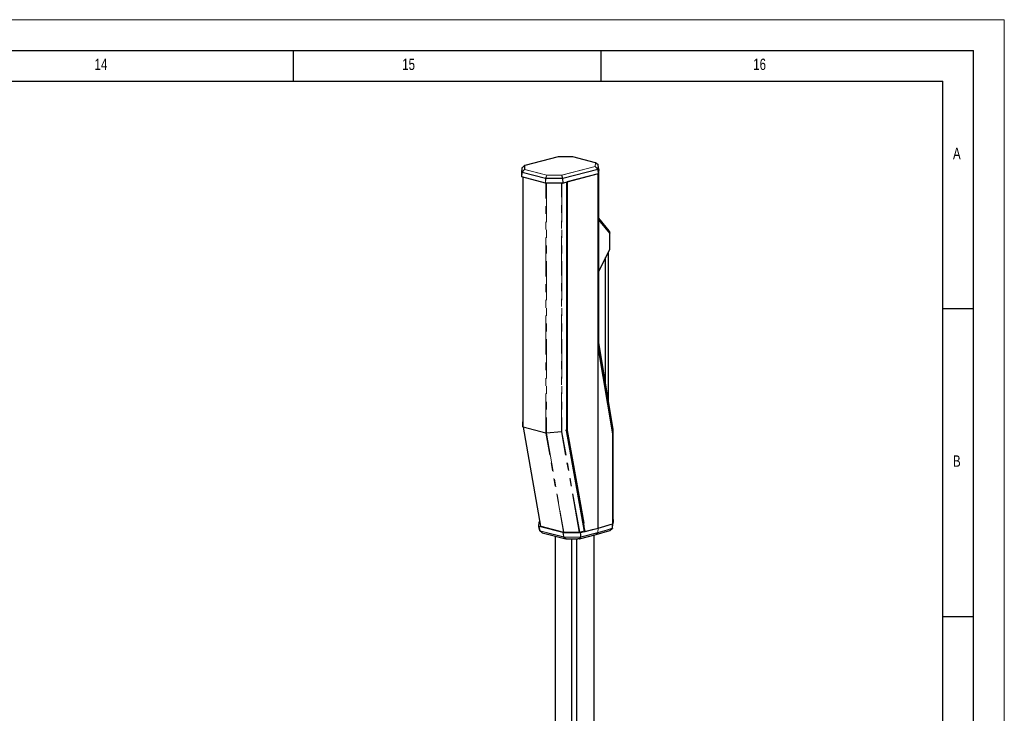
# Model space of a CAD drawing. Header units: millimetres. Extents: x 0 to 5046, y 0 to 3564.
# Tile 17 of 17: x 4086 to 5046, y 2887 to 3564. Entities that reach past the tile are written whole.
import ezdxf

# ---------------------------------------------------------------- set-up
doc = ezdxf.new("R2010")
doc.units = ezdxf.units.MM
doc.header["$LTSCALE"] = 6
doc.linetypes.add('PHANTOM', pattern=[12.7, 6.35, -1.27, 1.27, -1.27, 1.27, -1.27])
doc.layers.add('FORMAT', color=7, linetype='Continuous')
doc.styles.add('SLDTEXTSTYLE0', font='TXT', dxfattribs={"width": 0.75})

msp = doc.modelspace()

# ---------------------------------------------------------------- linework, layer by layer
at = {"color": 7, "linetype": 'Continuous', "lineweight": 18}
for p in [(0.000025, 3564.00006), (5046.000025, 0.00006)]:
    msp.add_line(p, (5046.000025, 3564.00006), dxfattribs=at)
at = {"color": 7, "linetype": 'Continuous', "lineweight": 25}
for p, q in [((4611.067669, 3430.150776), (4578.421882, 3421.701424)), ((4625.099273, 3430.252972), (4611.140847, 3430.160339)), ((4647.462625, 3424.475318), (4625.176432, 3430.243409)), ((4575.766058, 3419.349707), (4575.372264, 3415.044204)), ((4575.765953, 3419.347638), (4575.766058, 3419.349707)), ((4578.301607, 3421.638594), (4575.869367, 3419.549982)), ((4650.040272, 3422.317869), (4647.582066, 3424.413201)), ((4650.541785, 3417.813112), (4650.123869, 3413.594685)), ((4650.541798, 3417.816948), (4650.144389, 3422.117163)), ((4650.545111, 3417.846232), (4650.166227, 3414.021576)), ((4650.538945, 3417.84782), (4650.545086, 3417.846231)), ((4650.543148, 3417.802342), (4650.542214, 3417.812449)), ((4650.545114, 3368.629499), (4650.545111, 3417.846232)), ((4575.765953, 3415.103712), (4575.372787, 3410.720782)), ((4575.372787, 3415.049007), (4575.372787, 3410.720782)), ((4575.395529, 3410.69118), (4575.372787, 3410.720782)), ((4575.460321, 3410.666087), (4575.395529, 3410.69118)), ((4598.619777, 3404.671978), (4575.460321, 3410.666087)), ((4576.752787, 3410.331572), (4576.752787, 3171.88309)), ((4650.036433, 3413.541972), (4615.765407, 3404.671978)), ((4650.120892, 3413.563817), (4619.919514, 3405.747142)), ((4650.120899, 3244.913535), (4650.120892, 3413.563817)), ((4615.554083, 3404.649323), (4598.831102, 3404.649323)), ((4619.070978, 3405.527523), (4619.070995, 3163.371696)), ((4619.919514, 3405.747142), (4619.919506, 3163.437891)), ((4660.810618, 3358.117583), (4650.545114, 3370.546321)), ((4661.25804, 3355.659094), (4650.544984, 3368.629509)), ((4650.545114, 3318.688171), (4650.545114, 3368.629499)), ((4660.83027, 3358.076196), (4660.810618, 3358.117583)), ((4660.83027, 3358.076196), (4661.25804, 3355.659094)), ((4661.25804, 3339.767133), (4661.25804, 3355.659094)), ((4650.544983, 3318.688182), (4661.25804, 3339.767133)), ((4657.254248, 3209.062909), (4657.254248, 3331.889294)), ((4660.020056, 3192.518418), (4660.020056, 3337.331281)), ((4650.54511, 3249.195793), (4650.545114, 3318.688171)), ((4650.12088, 3244.913535), (4650.54511, 3249.195793)), ((4664.326573, 3159.938106), (4650.120897, 3244.913535)), ((4664.750808, 3164.220034), (4650.545077, 3249.195794)), ((4576.752787, 3166.922254), (4576.752787, 3171.883065)), ((4576.772816, 3166.907273), (4576.752787, 3166.922254)), ((4576.764241, 3166.910776), (4576.808913, 3166.521558)), ((4576.771628, 3166.669655), (4593.873168, 3069.907651)), ((4618.222486, 3163.591308), (4618.636681, 3163.484107)), ((4618.690435, 3163.470193), (4619.071004, 3163.371696)), ((4636.619579, 3064.909808), (4619.071016, 3163.371696)), ((4664.326557, 3072.378284), (4664.326573, 3159.938106)), ((4664.326595, 3159.938109), (4664.750808, 3164.220034)), ((4664.750785, 3076.660691), (4664.750786, 3164.220033)), ((4592.343052, 3069.71625), (4592.562117, 3074.083925)), ((4593.104751, 3074.255422), (4592.65044, 3074.137838)), ((4661.596589, 3071.565474), (4664.326557, 3072.378284)), ((4663.926354, 3067.955414), (4664.328794, 3072.400907)), ((4664.30908, 3072.3801), (4664.256063, 3072.35737)), ((4664.329267, 3072.406132), (4664.30908, 3072.3801)), ((4664.326553, 3072.378284), (4664.750785, 3076.660691)), ((4664.587037, 3075.007739), (4664.747523, 3076.627481)), ((4593.088384, 3065.499098), (4592.343052, 3069.71625)), ((4592.343579, 3069.733793), (4593.096629, 3065.472971)), ((4615.658368, 3063.648794), (4592.429286, 3069.660923)), ((4595.334765, 3063.564046), (4593.238841, 3065.277935)), ((4594.045053, 3069.806212), (4616.21972, 3064.066986)), ((4595.309661, 3063.523974), (4595.449548, 3063.487784)), ((4595.449548, 3063.487784), (4618.646778, 3057.486332)), ((4615.872134, 3063.626475), (4632.747535, 3063.683173)), ((4616.647253, 3064.022348), (4631.577373, 3064.07251)), ((4632.009528, 3064.120036), (4635.711174, 3065.078093)), ((4632.955838, 3063.706033), (4650.115987, 3068.147407)), ((4633.24872, 3059.425545), (4649.819214, 3063.705632)), ((4636.626414, 3064.872504), (4636.818616, 3064.840375)), ((4647.956954, 3061.734202), (4661.330115, 3065.715952)), ((4650.130219, 3068.151357), (4650.115987, 3068.147407)), ((4650.130219, 3068.151357), (4659.814527, 3071.034889)), ((4661.37278, 3065.741506), (4661.329452, 3065.717495)), ((4661.391186, 3065.741679), (4663.813483, 3067.741627)), ((4663.810774, 3067.740356), (4663.838521, 3067.768108)), ((4608.387052, 2817.228023), (4608.387052, 3060.140669)), ((4618.646778, 3057.486332), (4618.786134, 3057.450279)), ((4618.75717, 3057.474649), (4618.862176, 3057.475015)), ((4618.862176, 3057.475015), (4619.956525, 3057.478826)), ((4620.041471, 3057.485237), (4630.322164, 3057.519836)), ((4624.474335, 2813.064328), (4624.474335, 3057.500155)), ((4629.22028, 2813.132243), (4629.22028, 3057.516128)), ((4631.60725, 3057.524162), (4630.322164, 3057.519836)), ((4631.715599, 3057.530493), (4631.789857, 3057.549712)), ((4631.789857, 3057.549712), (4647.948773, 3061.731923)), ((4646.188995, 2818.619904), (4646.188995, 3061.276461)), ((4647.948773, 3061.731923), (4648.047906, 3061.75758)), ((4647.965227, 3061.750682), (4647.996899, 3061.760112))]:
    msp.add_line(p, q, dxfattribs=at)
at = {"color": 8, "linetype": 'PHANTOM', "lineweight": 18}
for p, q in [((4611.142837, 3430.150123), (4578.497051, 3421.700772)), ((4611.142837, 3430.150123), (4625.101264, 3430.242757)), ((4647.387456, 3424.474666), (4625.101264, 3430.242757)), ((4575.372787, 3415.049007), (4575.765953, 3419.347638)), ((4575.765953, 3419.347638), (4575.765953, 3415.103712)), ((4575.852679, 3419.527286), (4578.284919, 3421.615898)), ((4575.852679, 3415.28336), (4575.852679, 3419.527286)), ((4578.284919, 3417.893475), (4575.852679, 3415.28336)), ((4575.914811, 3415.244538), (4578.347051, 3417.854652)), ((4578.284919, 3421.615898), (4578.284919, 3417.893475)), ((4599.851423, 3412.288911), (4578.347051, 3417.854652)), ((4578.497051, 3417.978349), (4578.497051, 3421.700772)), ((4578.497051, 3417.978349), (4600.001423, 3412.412608)), ((4614.383761, 3412.412608), (4647.029548, 3420.861959)), ((4647.179548, 3420.738262), (4614.533761, 3412.288911)), ((4615.541228, 3409.310038), (4649.586096, 3418.121498)), ((4649.64742, 3417.925978), (4615.602553, 3409.114518)), ((4647.387456, 3424.474666), (4647.029548, 3420.861959)), ((4647.179548, 3420.738262), (4649.586096, 3418.121498)), ((4647.24161, 3420.775678), (4647.599518, 3424.388384)), ((4649.648158, 3418.158914), (4647.24161, 3420.775678)), ((4647.599518, 3424.388384), (4650.057724, 3422.293052)), ((4649.64742, 3417.925978), (4650.036433, 3413.541972)), ((4650.057724, 3422.293052), (4649.648158, 3418.158914)), ((4649.734856, 3417.97869), (4650.144422, 3422.112829)), ((4650.123869, 3413.594685), (4649.734856, 3417.97869)), ((4650.144389, 3422.117163), (4650.144422, 3422.112829)), ((4650.144422, 3422.112829), (4650.541785, 3417.813112)), ((4575.460321, 3410.666087), (4575.853487, 3415.049017)), ((4598.782632, 3409.114518), (4575.853487, 3415.049017)), ((4575.914811, 3415.244538), (4598.843957, 3409.310038)), ((4576.752787, 3166.922254), (4576.752787, 3410.331572)), ((4576.928523, 3410.286088), (4576.928523, 3166.851127)), ((4598.782632, 3409.114518), (4598.619777, 3404.671978)), ((4598.831102, 3404.649323), (4598.993957, 3409.091863)), ((4599.851423, 3412.288911), (4598.843957, 3409.310038)), ((4598.993957, 3409.293957), (4600.001423, 3412.27283)), ((4615.391228, 3409.293957), (4598.993957, 3409.293957)), ((4598.993957, 3409.293957), (4598.993957, 3409.091863)), ((4598.993957, 3409.091863), (4615.391228, 3409.091863)), ((4600.001423, 3412.412608), (4600.001423, 3412.27283)), ((4614.383761, 3412.412608), (4600.001423, 3412.412608)), ((4600.001423, 3412.27283), (4614.383761, 3412.27283)), ((4614.383761, 3412.27283), (4614.383761, 3412.412608)), ((4614.383761, 3412.27283), (4615.391228, 3409.293957)), ((4615.541228, 3409.310038), (4614.533761, 3412.288911)), ((4615.391228, 3409.091863), (4615.391228, 3409.293957)), ((4615.391228, 3409.091863), (4615.554083, 3404.649323)), ((4615.765407, 3404.671978), (4615.602553, 3409.114518)), ((4599.10319, 3161.111901), (4599.10319, 3404.649323)), ((4599.527454, 3404.649323), (4599.527454, 3161.027737)), ((4614.263761, 3162.17451), (4614.263761, 3404.649323)), ((4614.688025, 3404.649323), (4614.688025, 3162.219966)), ((4576.928523, 3166.851127), (4599.10319, 3161.111901)), ((4599.135811, 3160.72923), (4576.961145, 3166.468456)), ((4576.961145, 3166.468456), (4594.045053, 3069.806212)), ((4616.21972, 3064.066986), (4599.135811, 3160.72923)), ((4614.263761, 3162.17451), (4599.527454, 3161.027737)), ((4599.550521, 3160.757147), (4614.286828, 3161.90392)), ((4599.550521, 3160.757147), (4616.647253, 3064.022348)), ((4631.577373, 3064.07251), (4614.286828, 3161.90392)), ((4632.009528, 3064.120036), (4614.703399, 3162.039626)), ((4664.256063, 3072.35737), (4663.853168, 3067.906842)), ((4593.09315, 3065.484603), (4593.088384, 3065.499098)), ((4593.252497, 3065.283216), (4593.257277, 3065.268735)), ((4593.257277, 3065.268735), (4595.413868, 3063.505845)), ((4595.413868, 3063.505845), (4618.611038, 3057.50441)), ((4616.616407, 3059.415317), (4615.872134, 3063.626475)), ((4632.747535, 3063.683173), (4632.919054, 3059.500376)), ((4633.183529, 3059.257629), (4649.753582, 3063.546061)), ((4649.753582, 3063.546061), (4647.990042, 3061.757105)), ((4647.999944, 3061.759898), (4660.035278, 3065.343259)), ((4647.999944, 3061.759898), (4649.764617, 3063.549053)), ((4649.777316, 3063.577449), (4649.753578, 3063.546067)), ((4649.753578, 3063.546067), (4649.764617, 3063.549052)), ((4649.833234, 3063.717513), (4649.819201, 3063.705638)), ((4650.115987, 3068.147407), (4649.819214, 3063.705632)), ((4649.833534, 3063.717598), (4650.130219, 3068.151357)), ((4663.896617, 3067.922486), (4663.853168, 3067.906842)), ((4616.532677, 3059.247079), (4616.48048, 3059.277131)), ((4618.611038, 3057.50441), (4616.532677, 3059.247079)), ((4616.616407, 3059.415317), (4616.66855, 3059.385302)), ((4616.668269, 3059.257641), (4632.918794, 3059.373386)), ((4618.758182, 3057.503963), (4616.668273, 3059.257381)), ((4616.66855, 3059.385302), (4632.919054, 3059.500376)), ((4618.756394, 3057.48091), (4620.041471, 3057.485237)), ((4618.758181, 3057.504075), (4620.04369, 3057.508192)), ((4620.04369, 3057.508192), (4630.323885, 3057.543963)), ((4630.323885, 3057.543963), (4631.609009, 3057.548511)), ((4633.040947, 3059.256064), (4631.609008, 3057.548608)), ((4631.757185, 3057.555767), (4633.183529, 3059.257629)), ((4631.757185, 3057.555767), (4633.380679, 3057.975958)), ((4632.918789, 3059.373756), (4633.040946, 3059.256161)), ((4632.919054, 3059.500377), (4633.017882, 3059.511171)), ((4633.380679, 3057.975958), (4647.990042, 3061.757105))]:
    msp.add_line(p, q, dxfattribs=at)
at = {"color": 7, "linetype": 'Continuous', "lineweight": 25, "flags": 128}
for points in [[(4650.166227, 3414.021576), (4650.140833, 3413.765233), (4650.120884, 3413.563819)], [(4650.12089, 3068.148742), (4650.120896, 3167.137026), (4650.120897, 3244.913535)], [(4618.636681, 3163.484107), (4618.666784, 3163.476315), (4618.690435, 3163.470193)], [(4619.070995, 3163.371694), (4619.546155, 3163.408764), (4619.919508, 3163.437891)], [(4619.919508, 3163.437891), (4628.869152, 3112.800066), (4635.901016, 3073.013204)], [(4637.345161, 3064.842145), (4636.536438, 3069.417938), (4635.901016, 3073.013204)], [(4663.926354, 3067.955414), (4664.155838, 3070.271405), (4664.336144, 3072.091095)], [(4664.747523, 3076.627481), (4664.517149, 3074.087086), (4664.336144, 3072.091095)], [(4636.818616, 3064.840375), (4637.11348, 3064.841366), (4637.345161, 3064.842145)], [(4637.345161, 3064.842145), (4644.49957, 3066.693839), (4650.119529, 3068.14839)], [(4650.12089, 3068.148742), (4656.547282, 3070.062112), (4661.596589, 3071.565474)]]:
    msp.add_lwpolyline(points, dxfattribs=at)
at = {"color": 8, "linetype": 'PHANTOM', "lineweight": 18, "flags": 128}
for points in [[(4592.429286, 3069.660923), (4592.848482, 3067.289093), (4593.177865, 3065.425508)], [(4593.177865, 3065.425508), (4606.185574, 3062.062068), (4616.405888, 3059.419373)], [(4616.48048, 3059.277131), (4603.472802, 3062.640537), (4593.252497, 3065.283216)], [(4616.405888, 3059.419373), (4615.987269, 3061.787851), (4615.658368, 3063.648794)], [(4633.126564, 3059.543189), (4633.030957, 3061.874384), (4632.955838, 3063.706033)], [(4649.764617, 3063.549053), (4657.605743, 3065.883559), (4663.76666, 3067.717771)], [(4649.83353, 3063.7176), (4657.675189, 3066.052559), (4663.835917, 3067.886867)], [(4660.035278, 3065.343259), (4660.784281, 3065.566278), (4661.37278, 3065.741506)], [(4633.126564, 3059.543189), (4633.19497, 3059.47732), (4633.24872, 3059.425545)]]:
    msp.add_lwpolyline(points, dxfattribs=at)
at = {"color": 7, "linetype": 'Continuous', "lineweight": 25}
for centre, radius, start, end in [((4611.142837, 3429.860345), 0.3, 90.380231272, 104.5108187), ((4625.101264, 3429.952979), 0.3, 75.489181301, 90.380231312), ((4576.064811, 3419.322383), 0.3, 130.65332838, 174.774093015), ((4578.497051, 3421.410994), 0.3, 104.510818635, 130.65332829), ((4647.387456, 3424.184888), 0.3, 49.556300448, 75.489181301), ((4649.845662, 3422.089556), 0.3, 5.280057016, 49.556300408), ((4578.352439, 3166.922342), 1.599652, 180.003125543, 189.741889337)]:
    msp.add_arc(centre, radius, start, end, dxfattribs=at)
at = {"color": 8, "linetype": 'PHANTOM', "lineweight": 18}
for centre, radius, start, end in [((4611.104004, 3430.006492), 0.148789, 74.870645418, 104.134891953), ((4611.123033, 3430.151565), 0.019857, 355.83479559, 26.220880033), ((4625.081459, 3430.244199), 0.019857, 355.834800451, 26.220875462), ((4625.140097, 3430.099125), 0.148789, 75.865107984, 105.129354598), ((4576.050459, 3419.321049), 0.285746, 133.800773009, 174.660702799), ((4575.911819, 3419.501285), 0.064603, 131.080278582, 156.266794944), ((4578.496183, 3421.395406), 0.305367, 89.837067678, 133.775588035), ((4578.343424, 3421.590364), 0.063834, 130.926058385, 156.421014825), ((4578.496183, 3417.672983), 0.305367, 89.837067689, 133.775588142), ((4578.176306, 3417.650521), 0.266127, 50.089240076, 65.912813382), ((4578.578553, 3417.726719), 0.2645, 107.947012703, 151.074060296), ((4578.458217, 3421.55714), 0.148789, 74.870645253, 104.134892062), ((4646.948045, 3420.610329), 0.2645, 28.925939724, 72.052987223), ((4647.028137, 3420.554749), 0.307213, 45.983378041, 89.737005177), ((4647.346392, 3420.531692), 0.265534, 113.241601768, 128.927440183), ((4647.42629, 3424.331034), 0.148789, 75.865108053, 105.129354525), ((4647.386046, 3424.167456), 0.307213, 45.983378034, 89.73700521), ((4647.54113, 3424.365868), 0.06258, 21.088264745, 49.144929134), ((4649.905611, 3417.689238), 0.537531, 121.632866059, 126.470852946), ((4649.21912, 3417.899019), 0.429148, 3.601682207, 31.226355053), ((4649.686164, 3418.050541), 0.114843, 109.325575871, 122.955600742), ((4649.378703, 3417.920903), 0.33331, 5.370469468, 42.691707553), ((4649.567037, 3418.209593), 0.294787, 285.824071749, 299.132982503), ((4649.448211, 3417.951763), 0.287907, 5.366661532, 46.013835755), ((4649.69281, 3417.992719), 0.044325, 293.592853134, 341.548284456), ((4649.999336, 3422.270536), 0.06258, 21.088265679, 49.14492801), ((4649.857777, 3422.085901), 0.287907, 5.366661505, 46.013835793), ((4576.05046, 3415.077123), 0.285746, 133.800772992, 174.660702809), ((4575.804668, 3415.112659), 0.039735, 193.011805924, 246.592140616), ((4576.118727, 3415.044822), 0.331334, 136.918059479, 174.566838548), ((4575.931621, 3415.325138), 0.286962, 240.170958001, 254.199947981), ((4575.816041, 3415.181502), 0.108247, 55.899853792, 70.216168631), ((4576.281787, 3415.022058), 0.429148, 148.773644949, 176.398317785), ((4575.5739, 3414.797018), 0.562578, 52.70059407, 57.432925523), ((4599.210932, 3409.087559), 0.429148, 148.773644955, 176.398317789), ((4598.982849, 3410.111417), 1.016806, 258.643790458, 264.17555448), ((4598.86877, 3408.886383), 0.424381, 83.603451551, 93.352009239), ((4599.632205, 3409.075687), 0.75293, 162.018639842, 178.160178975), ((4599.049992, 3410.713352), 1.622458, 263.97388147, 268.020781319), ((4598.854776, 3408.749797), 0.561677, 75.652912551, 83.737024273), ((4600.082926, 3412.160978), 0.2645, 107.947012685, 151.074060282), ((4599.874478, 3411.79633), 0.49312, 75.082154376, 92.67964408), ((4614.302259, 3412.160978), 0.2645, 28.925939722, 72.05298696), ((4614.510707, 3411.79633), 0.49312, 87.320355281, 104.917845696), ((4615.530409, 3408.749797), 0.561677, 96.262975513, 104.347087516), ((4615.335193, 3410.713352), 1.622458, 271.979218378, 276.026118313), ((4615.516414, 3408.886383), 0.424381, 86.647990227, 96.396548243), ((4614.75298, 3409.075687), 0.75293, 1.839820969, 17.981359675), ((4615.402335, 3410.111417), 1.016806, 275.824445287, 281.356209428), ((4615.174252, 3409.087559), 0.429148, 3.601682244, 31.226355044), ((4579.130537, 3166.846116), 2.20202, 179.869603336, 189.875411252), ((4601.305204, 3161.10689), 2.20202, 179.869603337, 189.875411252), ((4671.614663, 3167.036677), 72.337218, 184.764962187, 184.980064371), ((4614.28811, 3163.950892), 1.776524, 269.214684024, 283.00940506), ((4614.118648, 3163.127172), 1.234783, 277.828348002, 298.265996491), ((4615.724577, 3162.217504), 1.036555, 179.863908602, 189.881114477)]:
    msp.add_arc(centre, radius, start, end, dxfattribs=at)
at = {"color": 7, "linetype": 'Continuous', "lineweight": 25}
for points in [[(4650.036433, 3413.541972), (4650.060797, 3413.549681), (4650.109524, 3413.565099), (4650.119087, 3413.584823), (4650.123869, 3413.594685)], [(4598.619777, 3404.671978), (4598.650644, 3404.665495), (4598.712378, 3404.652529), (4598.791527, 3404.650392), (4598.831102, 3404.649323)], [(4615.554083, 3404.649323), (4615.593657, 3404.650391), (4615.672807, 3404.652529), (4615.73454, 3404.665495), (4615.765407, 3404.671978)]]:
    msp.add_open_spline(points, degree=3, dxfattribs=at)
at = {"color": 8, "linetype": 'PHANTOM', "lineweight": 18}
for points, knots in [([(4576.928523, 3166.851127), (4576.869834, 3166.867431), (4576.791041, 3166.88932), (4576.776521, 3166.903624), (4576.772816, 3166.907273)], [0, 0, 0, 0, 0.74485071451, 1, 1, 1, 1]), ([(4576.961145, 3166.468456), (4576.912238, 3166.487718), (4576.837934, 3166.516984), (4576.787497, 3166.587255), (4576.779765, 3166.630027), (4576.775854, 3166.651665)], [0, 0, 0, 0, 0.4875672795, 0.7407693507, 1, 1, 1, 1]), ([(4599.527454, 3161.027737), (4599.438709, 3161.042601), (4599.28024, 3161.069143), (4599.157287, 3161.098837), (4599.10319, 3161.111901)], [0, 0, 0, 0, 0.5600173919, 1, 1, 1, 1]), ([(4599.135811, 3160.72923), (4599.19534, 3160.720512), (4599.286878, 3160.707106), (4599.434896, 3160.725746), (4599.512192, 3160.746738), (4599.550521, 3160.757147)], [0, 0, 0, 0, 0.48388737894, 0.74407978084, 1, 1, 1, 1]), ([(4614.263761, 3162.17451), (4614.266012, 3162.122782), (4614.270032, 3162.030403), (4614.281696, 3161.94257), (4614.286828, 3161.90392)], [0, 0, 0, 0, 0.5599563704, 1, 1, 1, 1]), ([(4593.252497, 3065.283216), (4593.23311, 3065.303862), (4593.198491, 3065.340732), (4593.184168, 3065.399604), (4593.177865, 3065.425508)], [0, 0, 0, 0, 0.5599843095, 1, 1, 1, 1]), ([(4595.334865, 3063.564132), (4595.343729, 3063.555604), (4595.361658, 3063.538354), (4595.394973, 3063.52009), (4595.431173, 3063.508029), (4595.456389, 3063.50646), (4595.468858, 3063.505683)], [0, 0, 0, 0, 0.247196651, 0.499966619, 0.7527538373, 1, 1, 1, 1]), ([(4649.764617, 3063.549052), (4649.78266, 3063.571602), (4649.818738, 3063.61669), (4649.82803, 3063.683787), (4649.832675, 3063.717328)], [0, 0, 0, 0, 0.500121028, 1, 1, 1, 1]), ([(4649.818904, 3063.705756), (4649.819071, 3063.704809), (4649.819992, 3063.699613), (4649.815847, 3063.680915), (4649.810577, 3063.644691), (4649.797216, 3063.60961), (4649.784526, 3063.587053), (4649.780115, 3063.580395), (4649.778077, 3063.57825), (4649.777316, 3063.577449)], [0, 0, 0, 0, 0.0218753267, 0.1200630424, 0.3691393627, 0.8176701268, 0.9402634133, 0.9776984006, 1, 1, 1, 1]), ([(4661.365453, 3065.741568), (4661.368362, 3065.741899), (4661.374263, 3065.74257), (4661.37887, 3065.746178), (4661.381206, 3065.748008)], [0, 0, 0, 0, 0.4930012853, 1, 1, 1, 1]), ([(4663.76666, 3067.717771), (4663.319741, 3067.348862), (4662.521672, 3066.690095), (4661.72383, 3066.031352), (4661.37278, 3065.741506)], [0, 0, 0, 0, 0.5600000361, 1, 1, 1, 1]), ([(4663.835915, 3067.886863), (4663.831138, 3067.853473), (4663.821488, 3067.78602), (4663.785324, 3067.740753), (4663.767061, 3067.717893)], [0, 0, 0, 0, 0.4949955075, 1, 1, 1, 1]), ([(4663.853168, 3067.906842), (4663.849947, 3067.903116), (4663.844196, 3067.89646), (4663.838447, 3067.889799), (4663.835917, 3067.886867)], [0, 0, 0, 0, 0.5599347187, 1, 1, 1, 1]), ([(4663.926354, 3067.955414), (4663.924645, 3067.949469), (4663.921201, 3067.937497), (4663.904849, 3067.927513), (4663.896617, 3067.922486)], [0, 0, 0, 0, 0.49654201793, 1, 1, 1, 1]), ([(4616.405888, 3059.419373), (4616.440968, 3059.413268), (4616.503607, 3059.402367), (4616.581942, 3059.41136), (4616.616407, 3059.415317)], [0, 0, 0, 0, 0.5600448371, 1, 1, 1, 1]), ([(4616.405888, 3059.419373), (4616.414494, 3059.386657), (4616.429861, 3059.32823), (4616.465012, 3059.292746), (4616.48048, 3059.277131)], [0, 0, 0, 0, 0.5599521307, 1, 1, 1, 1]), ([(4616.480461, 3059.277142), (4616.488678, 3059.280714), (4616.50537, 3059.287971), (4616.53914, 3059.318372), (4616.576872, 3059.360638), (4616.603362, 3059.397275), (4616.616407, 3059.415317)], [0, 0, 0, 0, 0.2460409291, 0.4998144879, 0.7536850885, 1, 1, 1, 1]), ([(4616.668551, 3059.385302), (4616.655461, 3059.367312), (4616.62887, 3059.330767), (4616.59112, 3059.288512), (4616.557406, 3059.258036), (4616.540836, 3059.250694), (4616.532677, 3059.247079)], [0, 0, 0, 0, 0.246037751, 0.4998110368, 0.753683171, 1, 1, 1, 1]), ([(4616.532776, 3059.247276), (4616.554032, 3059.243686), (4616.596544, 3059.236506), (4616.644363, 3059.250422), (4616.668273, 3059.257381)], [0, 0, 0, 0, 0.5000000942, 1, 1, 1, 1]), ([(4616.668275, 3059.257269), (4616.668399, 3059.275), (4616.668644, 3059.309935), (4616.668582, 3059.360435), (4616.668551, 3059.385302)], [0, 0, 0, 0, 0.5075709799, 1, 1, 1, 1]), ([(4618.758181, 3057.504076), (4618.732191, 3057.500344), (4618.678123, 3057.492581), (4618.633968, 3057.500366), (4618.611038, 3057.50441)], [0, 0, 0, 0, 0.4806703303, 1, 1, 1, 1]), ([(4631.757185, 3057.555767), (4631.734376, 3057.550799), (4631.689591, 3057.541044), (4631.635535, 3057.546053), (4631.609009, 3057.548511)], [0, 0, 0, 0, 0.5092969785, 1, 1, 1, 1]), ([(4632.918787, 3059.373753), (4632.938736, 3059.381566), (4632.979195, 3059.397412), (4633.03648, 3059.437247), (4633.087932, 3059.486067), (4633.113803, 3059.524321), (4633.126564, 3059.543189)], [0, 0, 0, 0, 0.2464439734, 0.4998309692, 0.7533059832, 1, 1, 1, 1]), ([(4632.919054, 3059.500376), (4632.919084, 3059.475181), (4632.919144, 3059.425456), (4632.918905, 3059.390833), (4632.918787, 3059.373753)], [0, 0, 0, 0, 0.5066894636, 1, 1, 1, 1]), ([(4633.017882, 3059.511171), (4633.040227, 3059.515927), (4633.080128, 3059.524419), (4633.112375, 3059.537454), (4633.126564, 3059.543189)], [0, 0, 0, 0, 0.56000151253, 1, 1, 1, 1]), ([(4633.248726, 3059.425546), (4633.235936, 3059.406742), (4633.209997, 3059.368604), (4633.158543, 3059.319831), (4633.101283, 3059.279946), (4633.060876, 3059.264017), (4633.040946, 3059.256161)], [0, 0, 0, 0, 0.2464444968, 0.4998303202, 0.7533044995, 1, 1, 1, 1]), ([(4633.040947, 3059.256064), (4633.066212, 3059.251357), (4633.11674, 3059.241944), (4633.16133, 3059.252293), (4633.183624, 3059.257467)], [0, 0, 0, 0, 0.5000070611, 1, 1, 1, 1]), ([(4633.183531, 3059.257629), (4633.200582, 3059.279944), (4633.234682, 3059.324571), (4633.244042, 3059.391888), (4633.248722, 3059.425545)], [0, 0, 0, 0, 0.5000160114, 1, 1, 1, 1]), ([(4647.999944, 3061.759898), (4647.998129, 3061.759349), (4647.994888, 3061.758368), (4647.991523, 3061.757491), (4647.990042, 3061.757105)], [0, 0, 0, 0, 0.5600893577, 1, 1, 1, 1])]:
    msp.add_open_spline(points, degree=3, knots=knots, dxfattribs=at)
at = {"color": 7, "linetype": 'Continuous', "lineweight": 25}
for points, knots in [([(4592.562117, 3074.083925), (4592.566366, 3074.093555), (4592.575266, 3074.113725), (4592.624639, 3074.129562), (4592.65044, 3074.137838)], [0, 0, 0, 0, 0.4774226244, 1, 1, 1, 1]), ([(4592.429286, 3069.660923), (4592.40544, 3069.668742), (4592.368837, 3069.680744), (4592.345997, 3069.700545), (4592.34403, 3069.711034), (4592.343052, 3069.71625)], [0, 0, 0, 0, 0.4844412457, 0.7436269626, 1, 1, 1, 1]), ([(4593.177865, 3065.425508), (4593.164853, 3065.4295), (4593.138578, 3065.437561), (4593.11084, 3065.455055), (4593.092379, 3065.475564), (4593.089707, 3065.491305), (4593.088384, 3065.499098)], [0, 0, 0, 0, 0.247664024, 0.5001208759, 0.7525155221, 1, 1, 1, 1]), ([(4593.088384, 3065.499098), (4593.093151, 3065.476443), (4593.102832, 3065.430436), (4593.139399, 3065.368926), (4593.189174, 3065.316889), (4593.231605, 3065.294322), (4593.252492, 3065.283213)], [0, 0, 0, 0, 0.2463130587, 0.500185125, 0.7539603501, 1, 1, 1, 1]), ([(4593.257277, 3065.268735), (4593.236359, 3065.279872), (4593.193881, 3065.302488), (4593.144093, 3065.354574), (4593.107561, 3065.416059), (4593.097904, 3065.461993), (4593.09315, 3065.484604)], [0, 0, 0, 0, 0.2463151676, 0.5001889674, 0.7539639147, 1, 1, 1, 1]), ([(4593.09555, 3065.475625), (4593.096014, 3065.471136), (4593.098311, 3065.448902), (4593.10878, 3065.426633), (4593.117136, 3065.40886)], [0, 0, 0, 0, 0.2018706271, 1, 1, 1, 1]), ([(4593.165146, 3065.338031), (4593.175462, 3065.323386), (4593.198715, 3065.290374), (4593.236342, 3065.276471), (4593.257277, 3065.268735)], [0, 0, 0, 0, 0.4436417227, 1, 1, 1, 1]), ([(4594.045053, 3069.806212), (4593.988765, 3069.824442), (4593.895927, 3069.85451), (4593.883454, 3069.892405), (4593.878544, 3069.907323)], [0, 0, 0, 0, 0.606311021, 1, 1, 1, 1]), ([(4595.413868, 3063.505845), (4595.394694, 3063.512716), (4595.357749, 3063.525955), (4595.342298, 3063.551732), (4595.334865, 3063.564132)], [0, 0, 0, 0, 0.5189648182, 1, 1, 1, 1]), ([(4595.364246, 3063.528856), (4595.377025, 3063.519718), (4595.400363, 3063.50303), (4595.429904, 3063.494067), (4595.443271, 3063.490012)], [0, 0, 0, 0, 0.547540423, 1, 1, 1, 1]), ([(4595.492683, 3063.488935), (4595.482572, 3063.487167), (4595.464394, 3063.483986), (4595.437292, 3063.489913), (4595.422189, 3063.500185), (4595.413868, 3063.505845)], [0, 0, 0, 0, 0.3601029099, 0.6474118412, 1, 1, 1, 1]), ([(4615.872134, 3063.626475), (4615.85186, 3063.626722), (4615.811318, 3063.627215), (4615.734877, 3063.63318), (4615.688583, 3063.642628), (4615.658368, 3063.648794)], [0, 0, 0, 0, 0.2578288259, 0.5155885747, 1, 1, 1, 1]), ([(4616.647253, 3064.022348), (4616.557214, 3064.024728), (4616.396911, 3064.028967), (4616.273718, 3064.0554), (4616.21972, 3064.066986)], [0, 0, 0, 0, 0.561675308, 1, 1, 1, 1]), ([(4632.009528, 3064.120036), (4631.937713, 3064.105192), (4631.809879, 3064.078769), (4631.648216, 3064.074417), (4631.577373, 3064.07251)], [0, 0, 0, 0, 0.5617818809, 1, 1, 1, 1]), ([(4632.955838, 3063.706033), (4632.94072, 3063.702557), (4632.910495, 3063.695608), (4632.841232, 3063.686203), (4632.78428, 3063.684362), (4632.747535, 3063.683173)], [0, 0, 0, 0, 0.2620511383, 0.5238792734, 1, 1, 1, 1]), ([(4663.766661, 3067.717771), (4663.77756, 3067.720163), (4663.799358, 3067.724947), (4663.810998, 3067.742519), (4663.816818, 3067.751305)], [0, 0, 0, 0, 0.5000290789, 1, 1, 1, 1]), ([(4663.853168, 3067.906842), (4663.858976, 3067.891306), (4663.870754, 3067.859802), (4663.871674, 3067.820345), (4663.860705, 3067.788791), (4663.842814, 3067.776989), (4663.833994, 3067.771171)], [0, 0, 0, 0, 0.246660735, 0.5001612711, 0.7535778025, 1, 1, 1, 1]), ([(4663.834019, 3067.77121), (4663.857938, 3067.797518), (4663.906259, 3067.850666), (4663.919611, 3067.920266), (4663.926354, 3067.955414)], [0, 0, 0, 0, 0.4950029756, 1, 1, 1, 1]), ([(4663.837261, 3067.769224), (4663.839176, 3067.770767), (4663.850354, 3067.779778), (4663.857988, 3067.816021), (4663.844243, 3067.860139), (4663.835917, 3067.886867)], [0, 0, 0, 0, 0.0753559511, 0.4398135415, 1, 1, 1, 1]), ([(4618.611038, 3057.50441), (4618.622998, 3057.496654), (4618.64692, 3057.481144), (4618.675681, 3057.485161), (4618.690062, 3057.48717)], [0, 0, 0, 0, 0.4999884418, 1, 1, 1, 1]), ([(4618.690062, 3057.48717), (4618.694359, 3057.486185), (4618.702982, 3057.484209), (4618.725048, 3057.481438), (4618.743631, 3057.481125), (4618.756394, 3057.48091)], [0, 0, 0, 0, 0.2373195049, 0.4761678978, 1, 1, 1, 1]), ([(4618.756394, 3057.48091), (4618.756558, 3057.478404), (4618.75689, 3057.473335), (4618.757371, 3057.475862), (4618.757817, 3057.485351), (4618.75806, 3057.49788), (4618.758181, 3057.504076)], [0, 0, 0, 0, 0.24718254, 0.4999476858, 0.7527398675, 1, 1, 1, 1]), ([(4631.609009, 3057.548511), (4631.608894, 3057.542108), (4631.60866, 3057.529156), (4631.608223, 3057.519253), (4631.607747, 3057.516511), (4631.607415, 3057.521631), (4631.60725, 3057.524162)], [0, 0, 0, 0, 0.247142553, 0.5000020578, 0.7528604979, 1, 1, 1, 1]), ([(4631.60725, 3057.524162), (4631.619025, 3057.524467), (4631.636385, 3057.524917), (4631.656937, 3057.527715), (4631.665289, 3057.529647), (4631.669499, 3057.530621)], [0, 0, 0, 0, 0.51113188, 0.7536181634, 1, 1, 1, 1]), ([(4631.669499, 3057.530621), (4631.67749, 3057.529144), (4631.693618, 3057.526162), (4631.716963, 3057.529876), (4631.738805, 3057.53912), (4631.751095, 3057.550252), (4631.757185, 3057.555767)], [0, 0, 0, 0, 0.2477307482, 0.5000011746, 0.7522709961, 1, 1, 1, 1]), ([(4647.90426, 3061.73253), (4647.92237, 3061.731006), (4647.958558, 3061.727959), (4647.986157, 3061.749258), (4647.999944, 3061.759898)], [0, 0, 0, 0, 0.50044089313, 1, 1, 1, 1]), ([(4647.990042, 3061.757105), (4647.97706, 3061.746706), (4647.951074, 3061.725892), (4647.919873, 3061.730316), (4647.90426, 3061.73253)], [0, 0, 0, 0, 0.4995853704, 1, 1, 1, 1])]:
    msp.add_open_spline(points, degree=3, knots=knots, dxfattribs=at)
at = {"layer": 'FORMAT'}
for p, q in [((90.000025, 3534.00006), (5016.000025, 3534.00006)), ((4353, 3504.00006), (4353, 3534.00006)), ((4653, 3504.00006), (4653, 3534.00006)), ((5016.000025, 30.00006), (5016.000025, 3534.00006)), ((120.000025, 3504.00006), (4986.000025, 3504.00006)), ((4986.000025, 60.00006), (4986.000025, 3504.00006)), ((5016, 3282), (4986, 3282)), ((4986, 2982), (5016, 2982))]:
    msp.add_line(p, q, dxfattribs=at)

# ---------------------------------------------------------------- texts
at = {"layer": 'FORMAT', "char_height": 11.1125, "attachment_point": 1, "style": 'SLDTEXTSTYLE0'}
for s, insert in [('14', (4159.0625, 3526.008188)), ('15', (4459.0625, 3526.008188)), ('16', (4801.274145, 3526.008188)), ('A', (4995.99991, 3439.008146)), ('B', (4995.99991, 3139.008146))]:
    msp.add_mtext(s, dxfattribs=dict(at, insert=insert))

doc.saveas('drawing.dxf')
